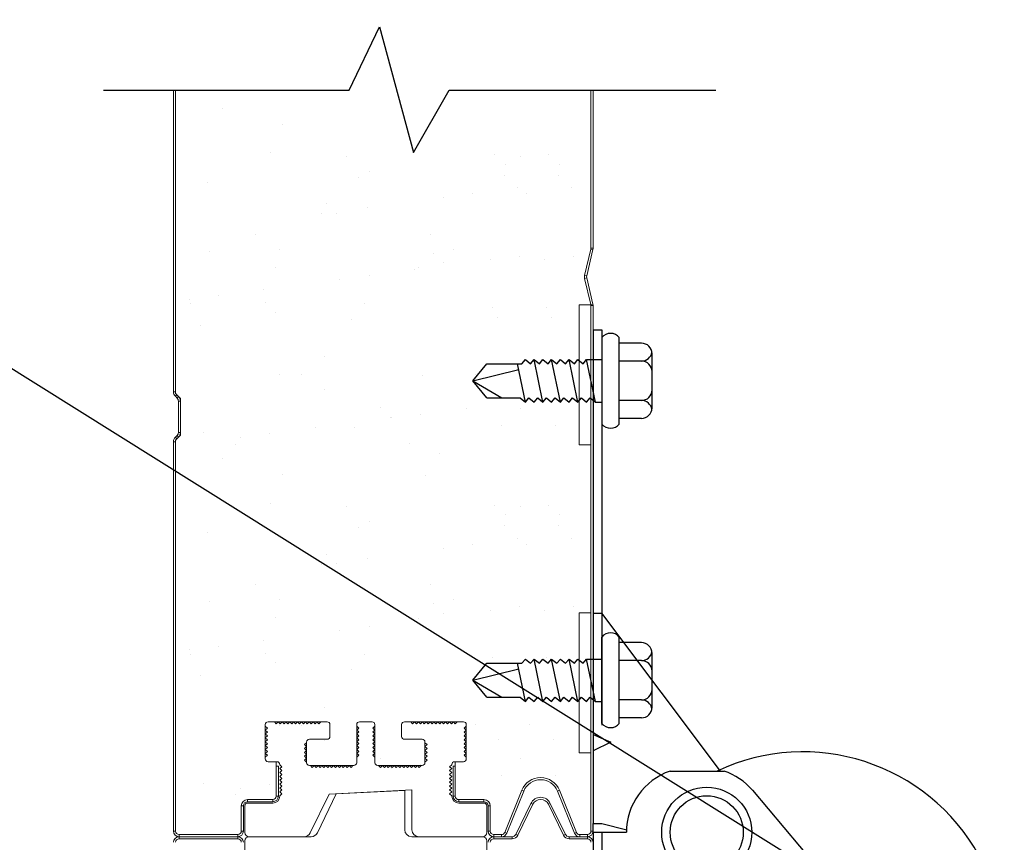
# Model space of a CAD drawing. Header units: inches. Extents: x 168.8 to 189.1, y 234.4 to 247.7.
# Tile 9 of 15: x 174.278 to 175.158, y 242.941 to 243.675. Entities that reach past the tile are written whole.
import ezdxf
from ezdxf import colors
from ezdxf.entities.mleader import LeaderData, LeaderLine
from ezdxf.math import Vec2, Vec3

# ---------------------------------------------------------------- set-up
doc = ezdxf.new("R2010")
doc.units = ezdxf.units.IN
doc.header["$LTSCALE"] = 0.25
doc.header["$MEASUREMENT"] = 0
doc.linetypes.add('HIDDEN', pattern=[0.375, 0.25, -0.125])
doc.layers.add('850', color=7, linetype='Continuous')
doc.layers.add('ANNOTATIONS', color=1, linetype='Continuous')
doc.styles.add('ARIAL', font='arial.ttf', dxfattribs={"height": 0.09375})

msp = doc.modelspace()

# ---------------------------------------------------------------- linework, layer by layer
at = {"layer": '850'}
for p, q in [((174.57222, 243.61245), (174.59938, 243.66885)), ((174.59938, 243.66885), (174.62994, 243.55681)), ((174.35277, 243.61245), (174.57222, 243.61245)), ((174.62994, 243.55681), (174.66173, 243.61245)), ((174.66173, 243.61245), (174.89991, 243.61245)), ((174.79032, 243.39825), (174.79032, 242.95739)), ((174.79032, 243.39825), (174.79814, 243.39825)), ((174.79814, 243.39825), (174.79814, 243.14522)), ((174.81368, 243.3142), (174.81368, 243.39147)), ((174.8336, 243.38643), (174.81368, 243.38643)), ((174.72673, 243.36807), (174.72986, 243.37182)), ((174.72986, 243.37182), (174.73454, 243.36807)), ((174.73454, 243.36807), (174.73767, 243.37182)), ((174.74549, 243.33385), (174.73767, 243.37182)), ((174.73767, 243.37182), (174.74235, 243.36807)), ((174.74235, 243.36807), (174.74549, 243.37182)), ((174.74549, 243.37182), (174.75016, 243.36807)), ((174.75016, 243.36807), (174.7533, 243.37182)), ((174.7533, 243.37182), (174.75798, 243.36807)), ((174.76111, 243.33385), (174.7533, 243.37182)), ((174.75798, 243.36807), (174.76111, 243.37182)), ((174.76111, 243.37182), (174.76579, 243.36807)), ((174.76579, 243.36807), (174.76892, 243.37182)), ((174.76892, 243.37182), (174.7736, 243.36807)), ((174.77674, 243.33385), (174.76892, 243.37182)), ((174.7736, 243.36807), (174.77674, 243.37182)), ((174.77674, 243.37182), (174.78141, 243.36807)), ((174.78141, 243.36807), (174.78455, 243.37182)), ((174.79236, 243.33385), (174.78455, 243.37182)), ((174.78455, 243.37182), (174.79814, 243.37182)), ((174.8336, 243.37041), (174.81368, 243.37041)), ((174.84298, 243.32862), (174.84298, 243.37705)), ((174.68282, 243.35284), (174.69532, 243.36807)), ((174.68282, 243.35284), (174.72388, 243.36294)), ((174.69532, 243.36807), (174.72673, 243.36807)), ((174.72986, 243.33385), (174.72282, 243.36807)), ((174.68282, 243.35284), (174.70876, 243.3376)), ((174.69532, 243.3376), (174.68282, 243.35284)), ((174.69532, 243.3376), (174.72518, 243.3376)), ((174.72518, 243.3376), (174.72986, 243.33385)), ((174.72986, 243.33385), (174.733, 243.3376)), ((174.733, 243.3376), (174.73767, 243.33385)), ((174.73767, 243.33385), (174.74081, 243.3376)), ((174.74081, 243.3376), (174.74549, 243.33385)), ((174.74549, 243.33385), (174.74862, 243.3376)), ((174.74862, 243.3376), (174.7533, 243.33385)), ((174.7533, 243.33385), (174.75643, 243.3376)), ((174.75643, 243.3376), (174.76111, 243.33385)), ((174.76111, 243.33385), (174.76425, 243.3376)), ((174.76425, 243.3376), (174.76892, 243.33385)), ((174.76892, 243.33385), (174.77206, 243.3376)), ((174.77206, 243.3376), (174.77674, 243.33385)), ((174.77674, 243.33385), (174.77987, 243.3376)), ((174.77987, 243.3376), (174.78455, 243.33385)), ((174.78455, 243.33385), (174.78768, 243.3376)), ((174.78768, 243.3376), (174.79236, 243.33385)), ((174.8336, 243.33526), (174.81368, 243.33526)), ((174.79236, 243.33385), (174.79814, 243.33385)), ((174.8336, 243.31924), (174.81368, 243.31924)), ((174.79032, 243.14522), (174.79814, 243.14522)), ((174.90416, 243.00427), (174.79814, 243.14522)), ((174.79814, 243.04675), (174.79814, 243.12401)), ((174.81368, 243.04675), (174.81368, 243.12401)), ((174.8336, 243.11897), (174.81368, 243.11897)), ((174.84298, 243.06116), (174.84298, 243.1096)), ((174.68282, 243.08538), (174.69532, 243.10061)), ((174.69532, 243.10061), (174.72673, 243.10061)), ((174.72986, 243.06639), (174.72282, 243.10061)), ((174.72673, 243.10061), (174.72986, 243.10436)), ((174.72986, 243.10436), (174.73454, 243.10061)), ((174.73454, 243.10061), (174.73767, 243.10436)), ((174.73767, 243.10436), (174.74235, 243.10061)), ((174.74549, 243.06639), (174.73767, 243.10436)), ((174.74235, 243.10061), (174.74549, 243.10436)), ((174.74549, 243.10436), (174.75016, 243.10061)), ((174.75016, 243.10061), (174.7533, 243.10436)), ((174.76111, 243.06639), (174.7533, 243.10436)), ((174.7533, 243.10436), (174.75798, 243.10061)), ((174.75798, 243.10061), (174.76111, 243.10436)), ((174.76111, 243.10436), (174.76579, 243.10061)), ((174.76579, 243.10061), (174.76892, 243.10436)), ((174.77674, 243.06639), (174.76892, 243.10436)), ((174.76892, 243.10436), (174.7736, 243.10061)), ((174.7736, 243.10061), (174.77674, 243.10436)), ((174.77674, 243.10436), (174.78141, 243.10061)), ((174.78141, 243.10061), (174.78455, 243.10436)), ((174.78455, 243.10436), (174.79814, 243.10436)), ((174.79236, 243.06639), (174.78455, 243.10436)), ((174.8336, 243.10296), (174.81368, 243.10296)), ((174.68282, 243.08538), (174.72388, 243.09548)), ((174.69532, 243.07014), (174.68282, 243.08538)), ((174.68282, 243.08538), (174.70876, 243.07014)), ((174.69532, 243.07014), (174.72518, 243.07014)), ((174.72518, 243.07014), (174.72986, 243.06639)), ((174.72986, 243.06639), (174.733, 243.07014)), ((174.733, 243.07014), (174.73767, 243.06639)), ((174.73767, 243.06639), (174.74081, 243.07014)), ((174.74081, 243.07014), (174.74549, 243.06639)), ((174.74549, 243.06639), (174.74862, 243.07014)), ((174.74862, 243.07014), (174.7533, 243.06639)), ((174.7533, 243.06639), (174.75643, 243.07014)), ((174.75643, 243.07014), (174.76111, 243.06639)), ((174.76111, 243.06639), (174.76425, 243.07014)), ((174.76425, 243.07014), (174.76892, 243.06639)), ((174.76892, 243.06639), (174.77206, 243.07014)), ((174.77206, 243.07014), (174.77674, 243.06639)), ((174.77674, 243.06639), (174.77987, 243.07014)), ((174.77987, 243.07014), (174.78455, 243.06639)), ((174.78455, 243.06639), (174.78768, 243.07014)), ((174.78768, 243.07014), (174.79236, 243.06639)), ((174.79236, 243.06639), (174.79814, 243.06639)), ((174.8336, 243.0678), (174.81368, 243.0678)), ((174.8336, 243.05178), (174.81368, 243.05178)), ((174.85918, 243.00427), (174.90751, 243.00427)), ((174.9327, 242.98715), (175.023, 242.88038)), ((174.79032, 242.95739), (174.79814, 242.95739)), ((174.79814, 242.95739), (174.8205, 242.95173)), ((174.79032, 242.94958), (174.79032, 242.48083)), ((174.79032, 242.94958), (174.82012, 242.94958))]:
    msp.add_line(p, q, dxfattribs=at)
at = {"layer": '850', "color": 7, "linetype": 'Continuous', "lineweight": 15}
for p, q in [((174.41532, 243.61245), (174.41532, 243.34306)), ((174.4172, 243.34141), (174.4172, 243.61245)), ((174.4172, 243.61245), (174.4172, 243.34306)), ((174.78845, 243.47133), (174.78845, 243.61245)), ((174.79032, 243.47133), (174.79032, 243.61245)), ((174.78277, 243.44699), (174.78834, 243.47044)), ((174.7846, 243.44656), (174.79017, 243.47001)), ((174.78834, 243.47044), (174.79017, 243.47001)), ((174.79032, 243.47133), (174.78845, 243.47133)), ((174.7846, 243.44656), (174.78277, 243.44699)), ((174.78277, 243.44433), (174.7846, 243.44477)), ((174.78834, 243.42088), (174.78277, 243.44433)), ((174.79017, 243.42132), (174.7846, 243.44477)), ((174.77782, 243.29566), (174.77782, 243.42066)), ((174.77782, 243.42066), (174.78845, 243.42066)), ((174.79017, 243.42132), (174.78834, 243.42088)), ((174.78845, 243.42066), (174.78845, 243.29566)), ((174.78845, 243.41999), (174.79032, 243.41999)), ((174.78845, 242.95066), (174.78845, 243.41999)), ((174.79032, 242.95066), (174.79032, 243.41999)), ((174.4172, 243.34306), (174.41532, 243.34306)), ((174.41702, 243.33897), (174.41834, 243.34029)), ((174.41702, 243.33897), (174.41855, 243.33743)), ((174.4172, 243.34141), (174.42157, 243.33704)), ((174.41834, 243.34029), (174.41988, 243.33876)), ((174.41988, 243.33876), (174.41855, 243.33743)), ((174.4197, 243.33467), (174.42157, 243.33467)), ((174.4197, 243.33467), (174.4197, 243.30665)), ((174.42157, 243.33704), (174.42157, 243.30429)), ((174.42157, 243.33467), (174.42157, 243.30665)), ((174.41855, 243.30389), (174.41702, 243.30235)), ((174.41834, 243.30103), (174.41702, 243.30235)), ((174.42157, 243.30429), (174.4172, 243.29991)), ((174.4172, 242.95066), (174.4172, 243.29991)), ((174.41988, 243.30257), (174.41834, 243.30103)), ((174.41855, 243.30389), (174.41988, 243.30257)), ((174.42157, 243.30665), (174.4197, 243.30665)), ((174.41532, 243.29827), (174.4172, 243.29827)), ((174.41532, 243.29827), (174.41532, 242.95066)), ((174.4172, 243.29827), (174.4172, 242.95066)), ((174.78845, 243.29566), (174.77782, 243.29566)), ((174.78845, 243.29566), (174.78845, 243.14566)), ((174.77782, 243.14566), (174.78845, 243.14566)), ((174.77782, 243.02066), (174.77782, 243.14566)), ((174.78845, 243.14566), (174.78845, 243.02066)), ((174.49735, 243.04579), (174.49735, 243.01516)), ((174.49735, 243.04432), (174.49735, 243.04579)), ((174.4993, 243.04259), (174.49735, 243.04432)), ((174.55267, 243.04829), (174.49985, 243.04829)), ((174.49985, 243.04829), (174.50549, 243.04829)), ((174.50722, 243.04634), (174.50549, 243.04829)), ((174.50895, 243.04829), (174.50722, 243.04634)), ((174.51068, 243.04634), (174.50895, 243.04829)), ((174.51241, 243.04829), (174.51068, 243.04634)), ((174.51414, 243.04634), (174.51241, 243.04829)), ((174.51587, 243.04829), (174.51414, 243.04634)), ((174.5176, 243.04634), (174.51587, 243.04829)), ((174.51934, 243.04829), (174.5176, 243.04634)), ((174.52107, 243.04634), (174.51934, 243.04829)), ((174.5228, 243.04829), (174.52107, 243.04634)), ((174.52453, 243.04634), (174.5228, 243.04829)), ((174.52626, 243.04829), (174.52453, 243.04634)), ((174.52626, 243.04829), (174.52799, 243.04634)), ((174.52799, 243.04634), (174.52972, 243.04829)), ((174.52972, 243.04829), (174.53145, 243.04634)), ((174.53145, 243.04634), (174.53319, 243.04829)), ((174.53319, 243.04829), (174.53492, 243.04634)), ((174.53492, 243.04634), (174.53665, 243.04829)), ((174.53665, 243.04829), (174.53838, 243.04634)), ((174.53838, 243.04634), (174.54011, 243.04829)), ((174.54011, 243.04829), (174.54184, 243.04634)), ((174.54184, 243.04634), (174.54357, 243.04829)), ((174.54357, 243.04829), (174.5453, 243.04634)), ((174.5453, 243.04634), (174.54704, 243.04829)), ((174.54704, 243.04829), (174.55267, 243.04829)), ((174.55517, 243.03516), (174.55517, 243.04579)), ((174.57907, 243.04579), (174.57907, 243.01177)), ((174.57907, 243.04436), (174.57907, 243.04579)), ((174.58102, 243.04263), (174.57907, 243.04436)), ((174.59282, 243.04829), (174.58157, 243.04829)), ((174.59337, 243.04263), (174.59532, 243.04436)), ((174.59532, 243.01177), (174.59532, 243.04579)), ((174.59532, 243.04579), (174.59532, 243.04436)), ((174.61923, 243.04579), (174.61923, 243.03516)), ((174.67454, 243.04829), (174.62173, 243.04829)), ((174.62173, 243.04829), (174.62736, 243.04829)), ((174.62909, 243.04634), (174.62736, 243.04829)), ((174.63082, 243.04829), (174.62909, 243.04634)), ((174.63255, 243.04634), (174.63082, 243.04829)), ((174.63429, 243.04829), (174.63255, 243.04634)), ((174.63602, 243.04634), (174.63429, 243.04829)), ((174.63775, 243.04829), (174.63602, 243.04634)), ((174.63948, 243.04634), (174.63775, 243.04829)), ((174.64121, 243.04829), (174.63948, 243.04634)), ((174.64294, 243.04634), (174.64121, 243.04829)), ((174.64467, 243.04829), (174.64294, 243.04634)), ((174.6464, 243.04634), (174.64467, 243.04829)), ((174.64814, 243.04829), (174.6464, 243.04634)), ((174.64814, 243.04829), (174.64987, 243.04634)), ((174.64987, 243.04634), (174.6516, 243.04829)), ((174.6516, 243.04829), (174.65333, 243.04634)), ((174.65333, 243.04634), (174.65506, 243.04829)), ((174.65506, 243.04829), (174.65679, 243.04634)), ((174.65679, 243.04634), (174.65852, 243.04829)), ((174.65852, 243.04829), (174.66025, 243.04634)), ((174.66025, 243.04634), (174.66199, 243.04829)), ((174.66199, 243.04829), (174.66372, 243.04634)), ((174.66372, 243.04634), (174.66545, 243.04829)), ((174.66545, 243.04829), (174.66718, 243.04634)), ((174.66718, 243.04634), (174.66891, 243.04829)), ((174.66891, 243.04829), (174.67454, 243.04829)), ((174.67509, 243.04259), (174.67704, 243.04432)), ((174.67704, 243.01516), (174.67704, 243.04579)), ((174.67704, 243.04579), (174.67704, 243.04432)), ((174.49735, 243.04086), (174.4993, 243.04259)), ((174.4993, 243.03913), (174.49735, 243.04086)), ((174.49735, 243.0374), (174.4993, 243.03913)), ((174.4993, 243.03567), (174.49735, 243.0374)), ((174.49735, 243.03394), (174.4993, 243.03567)), ((174.57907, 243.0409), (174.58102, 243.04263)), ((174.58102, 243.03917), (174.57907, 243.0409)), ((174.57907, 243.03744), (174.58102, 243.03917)), ((174.58102, 243.0357), (174.57907, 243.03744)), ((174.57907, 243.03397), (174.58102, 243.0357)), ((174.59532, 243.0409), (174.59337, 243.04263)), ((174.59337, 243.03917), (174.59532, 243.0409)), ((174.59532, 243.03744), (174.59337, 243.03917)), ((174.59337, 243.0357), (174.59532, 243.03744)), ((174.59532, 243.03397), (174.59337, 243.0357)), ((174.67704, 243.04086), (174.67509, 243.04259)), ((174.67509, 243.03913), (174.67704, 243.04086)), ((174.67704, 243.0374), (174.67509, 243.03913)), ((174.67509, 243.03567), (174.67704, 243.0374)), ((174.67704, 243.03394), (174.67509, 243.03567)), ((174.4993, 243.0322), (174.49735, 243.03394)), ((174.49735, 243.03047), (174.4993, 243.0322)), ((174.49735, 243.03047), (174.4993, 243.02874)), ((174.4993, 243.02874), (174.49735, 243.02701)), ((174.49735, 243.02701), (174.4993, 243.02528)), ((174.53237, 243.02789), (174.53432, 243.02962)), ((174.53432, 243.02616), (174.53237, 243.02789)), ((174.53237, 243.02443), (174.53432, 243.02616)), ((174.53432, 243.01177), (174.53432, 243.03016)), ((174.53432, 243.03016), (174.53432, 243.02962)), ((174.53682, 243.03266), (174.55267, 243.03266)), ((174.58102, 243.03224), (174.57907, 243.03397)), ((174.57907, 243.03051), (174.58102, 243.03224)), ((174.58102, 243.02878), (174.57907, 243.03051)), ((174.58102, 243.02878), (174.57907, 243.02705)), ((174.57907, 243.02705), (174.58102, 243.02532)), ((174.59337, 243.03224), (174.59532, 243.03397)), ((174.59532, 243.03051), (174.59337, 243.03224)), ((174.59337, 243.02878), (174.59532, 243.03051)), ((174.59337, 243.02878), (174.59532, 243.02705)), ((174.59532, 243.02705), (174.59337, 243.02532)), ((174.62173, 243.03266), (174.63757, 243.03266)), ((174.64007, 243.03016), (174.64007, 243.01177)), ((174.64007, 243.02962), (174.64007, 243.03016)), ((174.64202, 243.02789), (174.64007, 243.02962)), ((174.64007, 243.02616), (174.64202, 243.02789)), ((174.64202, 243.02443), (174.64007, 243.02616)), ((174.67509, 243.0322), (174.67704, 243.03394)), ((174.67704, 243.03047), (174.67509, 243.0322)), ((174.67704, 243.03047), (174.67509, 243.02874)), ((174.67509, 243.02874), (174.67704, 243.02701)), ((174.67704, 243.02701), (174.67509, 243.02528)), ((174.4993, 243.02528), (174.49735, 243.02355)), ((174.49735, 243.02355), (174.4993, 243.02182)), ((174.4993, 243.02182), (174.49735, 243.02009)), ((174.49735, 243.02009), (174.4993, 243.01835)), ((174.4993, 243.01835), (174.49735, 243.01662)), ((174.53432, 243.0227), (174.53237, 243.02443)), ((174.53237, 243.02097), (174.53432, 243.0227)), ((174.53237, 243.02097), (174.53432, 243.01924)), ((174.53432, 243.01924), (174.53237, 243.0175)), ((174.53237, 243.0175), (174.53432, 243.01577)), ((174.58102, 243.02532), (174.57907, 243.02359)), ((174.57907, 243.02359), (174.58102, 243.02185)), ((174.58102, 243.02185), (174.57907, 243.02012)), ((174.57907, 243.02012), (174.58102, 243.01839)), ((174.58102, 243.01839), (174.57907, 243.01666)), ((174.59337, 243.02532), (174.59532, 243.02359)), ((174.59532, 243.02359), (174.59337, 243.02185)), ((174.59337, 243.02185), (174.59532, 243.02012)), ((174.59532, 243.02012), (174.59337, 243.01839)), ((174.59337, 243.01839), (174.59532, 243.01666)), ((174.64007, 243.0227), (174.64202, 243.02443)), ((174.64202, 243.02097), (174.64007, 243.0227)), ((174.64202, 243.02097), (174.64007, 243.01924)), ((174.64007, 243.01924), (174.64202, 243.0175)), ((174.64202, 243.0175), (174.64007, 243.01577)), ((174.67509, 243.02528), (174.67704, 243.02355)), ((174.67704, 243.02355), (174.67509, 243.02182)), ((174.67509, 243.02182), (174.67704, 243.02009)), ((174.67704, 243.02009), (174.67509, 243.01835)), ((174.67509, 243.01835), (174.67704, 243.01662)), ((174.78845, 243.02066), (174.77782, 243.02066)), ((174.78845, 243.02066), (174.78845, 242.95066)), ((174.49735, 243.01516), (174.49735, 243.01662)), ((174.49985, 243.01266), (174.5072, 243.01266)), ((174.50782, 243.01266), (174.49985, 243.01266)), ((174.5072, 243.01266), (174.5072, 242.98191)), ((174.50907, 243.00879), (174.5072, 243.00879)), ((174.5072, 242.98191), (174.5072, 243.00879)), ((174.50907, 242.98191), (174.50907, 243.00879)), ((174.51032, 243.00989), (174.51032, 243.01016)), ((174.51227, 243.00815), (174.51032, 243.00989)), ((174.53432, 243.01577), (174.53237, 243.01404)), ((174.53237, 243.01404), (174.53432, 243.01231)), ((174.53432, 243.01231), (174.53432, 243.01177)), ((174.57657, 243.00927), (174.53682, 243.00927)), ((174.53682, 243.00927), (174.53765, 243.00927)), ((174.53939, 243.00732), (174.53765, 243.00927)), ((174.54112, 243.00927), (174.53939, 243.00732)), ((174.54285, 243.00732), (174.54112, 243.00927)), ((174.54458, 243.00927), (174.54285, 243.00732)), ((174.54631, 243.00732), (174.54458, 243.00927)), ((174.54804, 243.00927), (174.54631, 243.00732)), ((174.54977, 243.00732), (174.54804, 243.00927)), ((174.5515, 243.00927), (174.54977, 243.00732)), ((174.55324, 243.00732), (174.5515, 243.00927)), ((174.55497, 243.00927), (174.55324, 243.00732)), ((174.5567, 243.00732), (174.55497, 243.00927)), ((174.5567, 243.00732), (174.55843, 243.00927)), ((174.55843, 243.00927), (174.56016, 243.00732)), ((174.56016, 243.00732), (174.56189, 243.00927)), ((174.56189, 243.00927), (174.56362, 243.00732)), ((174.56362, 243.00732), (174.56535, 243.00927)), ((174.56535, 243.00927), (174.56709, 243.00732)), ((174.56709, 243.00732), (174.56882, 243.00927)), ((174.56882, 243.00927), (174.57055, 243.00732)), ((174.57055, 243.00732), (174.57228, 243.00927)), ((174.57228, 243.00927), (174.57401, 243.00732)), ((174.57401, 243.00732), (174.57574, 243.00927)), ((174.57574, 243.00927), (174.57657, 243.00927)), ((174.57907, 243.01177), (174.57907, 243.01666)), ((174.59532, 243.01666), (174.59532, 243.01177)), ((174.63757, 243.00927), (174.59782, 243.00927)), ((174.59782, 243.00927), (174.59865, 243.00927)), ((174.60039, 243.00732), (174.59865, 243.00927)), ((174.60212, 243.00927), (174.60039, 243.00732)), ((174.60385, 243.00732), (174.60212, 243.00927)), ((174.60558, 243.00927), (174.60385, 243.00732)), ((174.60731, 243.00732), (174.60558, 243.00927)), ((174.60904, 243.00927), (174.60731, 243.00732)), ((174.61077, 243.00732), (174.60904, 243.00927)), ((174.6125, 243.00927), (174.61077, 243.00732)), ((174.61424, 243.00732), (174.6125, 243.00927)), ((174.61597, 243.00927), (174.61424, 243.00732)), ((174.6177, 243.00732), (174.61597, 243.00927)), ((174.6177, 243.00732), (174.61943, 243.00927)), ((174.61943, 243.00927), (174.62116, 243.00732)), ((174.62116, 243.00732), (174.62289, 243.00927)), ((174.62289, 243.00927), (174.62462, 243.00732)), ((174.62462, 243.00732), (174.62635, 243.00927)), ((174.62635, 243.00927), (174.62809, 243.00732)), ((174.62809, 243.00732), (174.62982, 243.00927)), ((174.62982, 243.00927), (174.63155, 243.00732)), ((174.63155, 243.00732), (174.63328, 243.00927)), ((174.63328, 243.00927), (174.63501, 243.00732)), ((174.63501, 243.00732), (174.63674, 243.00927)), ((174.63674, 243.00927), (174.63757, 243.00927)), ((174.64007, 243.01577), (174.64202, 243.01404)), ((174.64202, 243.01404), (174.64007, 243.01231)), ((174.64007, 243.01177), (174.64007, 243.01231)), ((174.66212, 243.00815), (174.66407, 243.00989)), ((174.66407, 243.01016), (174.66407, 243.00989)), ((174.6672, 243.00879), (174.66532, 243.00879)), ((174.66532, 243.00879), (174.66532, 242.98191)), ((174.67454, 243.01266), (174.66657, 243.01266)), ((174.6672, 243.01266), (174.67454, 243.01266)), ((174.6672, 242.98191), (174.6672, 243.01266)), ((174.6672, 243.00879), (174.6672, 242.98191)), ((174.67704, 243.01662), (174.67704, 243.01516)), ((174.51032, 243.00642), (174.51227, 243.00815)), ((174.51227, 243.00469), (174.51032, 243.00642)), ((174.51032, 243.00296), (174.51227, 243.00469)), ((174.51227, 243.00123), (174.51032, 243.00296)), ((174.51032, 242.9995), (174.51227, 243.00123)), ((174.66407, 243.00642), (174.66212, 243.00815)), ((174.66212, 243.00469), (174.66407, 243.00642)), ((174.66407, 243.00296), (174.66212, 243.00469)), ((174.66212, 243.00123), (174.66407, 243.00296)), ((174.66407, 242.9995), (174.66212, 243.00123)), ((174.51227, 242.99777), (174.51032, 242.9995)), ((174.51032, 242.99604), (174.51227, 242.99777)), ((174.51032, 242.99604), (174.51227, 242.9943)), ((174.51227, 242.9943), (174.51032, 242.99257)), ((174.51032, 242.99257), (174.51227, 242.99084)), ((174.66212, 242.99777), (174.66407, 242.9995)), ((174.66407, 242.99604), (174.66212, 242.99777)), ((174.66407, 242.99604), (174.66212, 242.9943)), ((174.66212, 242.9943), (174.66407, 242.99257)), ((174.66407, 242.99257), (174.66212, 242.99084)), ((174.51227, 242.99084), (174.51032, 242.98911)), ((174.51032, 242.98911), (174.51227, 242.98738)), ((174.51227, 242.98738), (174.51032, 242.98565)), ((174.51032, 242.98565), (174.51227, 242.98392)), ((174.51227, 242.98392), (174.51032, 242.98219)), ((174.51032, 242.98191), (174.51032, 242.98219)), ((174.55441, 242.98365), (174.5376, 242.94917)), ((174.54395, 242.94917), (174.56086, 242.98383)), ((174.62839, 242.98752), (174.55441, 242.98365)), ((174.56086, 242.98383), (174.62199, 242.98704)), ((174.62199, 242.98704), (174.62199, 242.95191)), ((174.62839, 242.95191), (174.62839, 242.98752)), ((174.66212, 242.99084), (174.66407, 242.98911)), ((174.66407, 242.98911), (174.66212, 242.98738)), ((174.66212, 242.98738), (174.66407, 242.98565)), ((174.66407, 242.98565), (174.66212, 242.98392)), ((174.66212, 242.98392), (174.66407, 242.98219)), ((174.66407, 242.98219), (174.66407, 242.98191)), ((174.72664, 242.98708), (174.71146, 242.94949)), ((174.7132, 242.94879), (174.72838, 242.98637)), ((174.72664, 242.98708), (174.72838, 242.98637)), ((174.75852, 242.98637), (174.76025, 242.98708)), ((174.75852, 242.98637), (174.7737, 242.94879)), ((174.77544, 242.94949), (174.76025, 242.98708)), ((174.50407, 242.97879), (174.48157, 242.97879)), ((174.48157, 242.97691), (174.48157, 242.97879)), ((174.48157, 242.97691), (174.50407, 242.97691)), ((174.48157, 242.97566), (174.50407, 242.97566)), ((174.50407, 242.97879), (174.50407, 242.97691)), ((174.50907, 242.98191), (174.5072, 242.98191)), ((174.6672, 242.98191), (174.66532, 242.98191)), ((174.69282, 242.97879), (174.67032, 242.97879)), ((174.67032, 242.97691), (174.67032, 242.97879)), ((174.67032, 242.97691), (174.69282, 242.97691)), ((174.67032, 242.97566), (174.69282, 242.97566)), ((174.69282, 242.97879), (174.69282, 242.97691)), ((174.7348, 242.97542), (174.72131, 242.94777)), ((174.723, 242.94694), (174.73648, 242.9746)), ((174.7348, 242.97542), (174.73648, 242.9746)), ((174.75041, 242.9746), (174.7521, 242.97542)), ((174.75041, 242.9746), (174.7639, 242.94694)), ((174.76559, 242.94777), (174.7521, 242.97542)), ((174.47595, 242.97316), (174.47595, 242.95066)), ((174.47595, 242.97316), (174.47782, 242.97316)), ((174.47782, 242.95066), (174.47782, 242.97316)), ((174.47907, 242.94941), (174.47907, 242.97316)), ((174.69532, 242.97316), (174.69532, 242.94941)), ((174.69657, 242.97316), (174.69845, 242.97316)), ((174.69657, 242.97316), (174.69657, 242.95066)), ((174.69845, 242.95066), (174.69845, 242.97316)), ((174.4172, 242.95066), (174.41532, 242.95066)), ((174.47282, 242.94754), (174.42032, 242.94754)), ((174.42032, 242.94566), (174.42032, 242.94754)), ((174.47282, 242.94754), (174.47282, 242.94566)), ((174.47782, 242.95066), (174.47595, 242.95066)), ((174.69845, 242.95066), (174.69657, 242.95066)), ((174.70856, 242.94754), (174.70157, 242.94754)), ((174.70157, 242.94566), (174.70157, 242.94754)), ((174.70856, 242.94754), (174.70856, 242.94566)), ((174.7132, 242.94879), (174.71146, 242.94949)), ((174.723, 242.94694), (174.72131, 242.94777)), ((174.76559, 242.94777), (174.7639, 242.94694)), ((174.77544, 242.94949), (174.7737, 242.94879)), ((174.78532, 242.94754), (174.77834, 242.94754)), ((174.77834, 242.94566), (174.77834, 242.94754)), ((174.78532, 242.94754), (174.78532, 242.94566)), ((174.79032, 242.95066), (174.78845, 242.95066)), ((174.42032, 242.94566), (174.47282, 242.94566)), ((174.42032, 242.94379), (174.42032, 242.94566)), ((174.47282, 242.94566), (174.42032, 242.94566)), ((174.42032, 242.94379), (174.47282, 242.94379)), ((174.47282, 242.94566), (174.47282, 242.94379)), ((174.47907, 242.91816), (174.47907, 242.94191)), ((174.53198, 242.94566), (174.48282, 242.94566)), ((174.48282, 242.94566), (174.53834, 242.94566)), ((174.62824, 242.94566), (174.69157, 242.94566)), ((174.69157, 242.94566), (174.63464, 242.94566)), ((174.69532, 242.94191), (174.69532, 242.91816)), ((174.70157, 242.94566), (174.70856, 242.94566)), ((174.70157, 242.94379), (174.70157, 242.94566)), ((174.71794, 242.94566), (174.70157, 242.94566)), ((174.70157, 242.94379), (174.71794, 242.94379)), ((174.71794, 242.94566), (174.71794, 242.94379)), ((174.76896, 242.94379), (174.76896, 242.94566)), ((174.78532, 242.94566), (174.76896, 242.94566)), ((174.76896, 242.94379), (174.78532, 242.94379)), ((174.77834, 242.94566), (174.78532, 242.94566)), ((174.78532, 242.94566), (174.78532, 242.94379))]:
    msp.add_line(p, q, dxfattribs=at)
at = {"layer": '850', "color": 0}
for p, q in [((174.45895, 243.59634), (174.45895, 243.59634)), ((174.51279, 243.58168), (174.51279, 243.58168)), ((174.50245, 243.55648), (174.50245, 243.55648)), ((174.70252, 243.55476), (174.70252, 243.55476)), ((174.75081, 243.55476), (174.75081, 243.55476)), ((174.56983, 243.55307), (174.56983, 243.55307)), ((174.71174, 243.54632), (174.71174, 243.54632)), ((174.72554, 243.55335), (174.72554, 243.55335)), ((174.76003, 243.54632), (174.76003, 243.54632)), ((174.59092, 243.53963), (174.59092, 243.53963)), ((174.71128, 243.53647), (174.71128, 243.53647)), ((174.75957, 243.53647), (174.75957, 243.53647)), ((174.44536, 243.52993), (174.44536, 243.52993)), ((174.5804, 243.5348), (174.5804, 243.5348)), ((174.68227, 243.51969), (174.68227, 243.51969)), ((174.72292, 243.52504), (174.72292, 243.52504)), ((174.73056, 243.51969), (174.73056, 243.51969)), ((174.77121, 243.52504), (174.77121, 243.52504)), ((174.55222, 243.51088), (174.55222, 243.51088)), ((174.65624, 243.51626), (174.65624, 243.51626)), ((174.54768, 243.50197), (174.54768, 243.50197)), ((174.56143, 243.50244), (174.56143, 243.50244)), ((174.58833, 243.50732), (174.58833, 243.50732)), ((174.64478, 243.48379), (174.64478, 243.48379)), ((174.48907, 243.4835), (174.48907, 243.4835)), ((174.44779, 243.46821), (174.44779, 243.46821)), ((174.51015, 243.47007), (174.51015, 243.47007)), ((174.64787, 243.46649), (174.64787, 243.46649)), ((174.66586, 243.47035), (174.66586, 243.47035)), ((174.65708, 243.45804), (174.65708, 243.45804)), ((174.69863, 243.46079), (174.69863, 243.46079)), ((174.72466, 243.46421), (174.72466, 243.46421)), ((174.74692, 243.46079), (174.74692, 243.46079)), ((174.77295, 243.46421), (174.77295, 243.46421)), ((174.50649, 243.45439), (174.50649, 243.45439)), ((174.63072, 243.45184), (174.63072, 243.45184)), ((174.6344, 243.45377), (174.6344, 243.45377)), ((174.56404, 243.44307), (174.56404, 243.44307)), ((174.59007, 243.44649), (174.59007, 243.44649)), ((174.49613, 243.43413), (174.49613, 243.43413)), ((174.42945, 243.42535), (174.42945, 243.42535)), ((174.45548, 243.42877), (174.45548, 243.42877)), ((174.49756, 243.4226), (174.49756, 243.4226)), ((174.43035, 243.42143), (174.43035, 243.42143)), ((174.50678, 243.41416), (174.50678, 243.41416)), ((174.58606, 243.42171), (174.58606, 243.42171)), ((174.70058, 243.41818), (174.70058, 243.41818)), ((174.74887, 243.41818), (174.74887, 243.41818)), ((174.5741, 243.40751), (174.5741, 243.40751)), ((174.70498, 243.40918), (174.70498, 243.40918)), ((174.75327, 243.40918), (174.75327, 243.40918)), ((174.43906, 243.40264), (174.43906, 243.40264)), ((174.55027, 243.3743), (174.55027, 243.3743)), ((174.50964, 243.35804), (174.50964, 243.35804)), ((174.52945, 243.3583), (174.52945, 243.3583)), ((174.63755, 243.35743), (174.63755, 243.35743)), ((174.68516, 243.35858), (174.68516, 243.35858)), ((174.55054, 243.34487), (174.55054, 243.34487)), ((174.60004, 243.3287), (174.60004, 243.3287)), ((174.67682, 243.32846), (174.67682, 243.32846)), ((174.72511, 243.32846), (174.72511, 243.32846)), ((174.60926, 243.32025), (174.60926, 243.32025)), ((174.61014, 243.31968), (174.61014, 243.31968)), ((174.63617, 243.3231), (174.63617, 243.3231)), ((174.54223, 243.31074), (174.54223, 243.31074)), ((174.57725, 243.31116), (174.57725, 243.31116)), ((174.70813, 243.31283), (174.70813, 243.31283)), ((174.75642, 243.31283), (174.75642, 243.31283)), ((174.44221, 243.3063), (174.44221, 243.3063)), ((174.47555, 243.30196), (174.47555, 243.30196)), ((174.50158, 243.30539), (174.50158, 243.30539)), ((174.47073, 243.29623), (174.47073, 243.29623)), ((174.62644, 243.29651), (174.62644, 243.29651)), ((174.45895, 243.28344), (174.45895, 243.28344)), ((174.65276, 243.28747), (174.65276, 243.28747)), ((174.51279, 243.26878), (174.51279, 243.26878)), ((174.6407, 243.26816), (174.6407, 243.26816)), ((174.50245, 243.24358), (174.50245, 243.24358)), ((174.56983, 243.24017), (174.56983, 243.24017)), ((174.70252, 243.24187), (174.70252, 243.24187)), ((174.72554, 243.24045), (174.72554, 243.24045)), ((174.75081, 243.24187), (174.75081, 243.24187)), ((174.71174, 243.23342), (174.71174, 243.23342)), ((174.76003, 243.23342), (174.76003, 243.23342)), ((174.5804, 243.2219), (174.5804, 243.2219)), ((174.59092, 243.22674), (174.59092, 243.22674)), ((174.71128, 243.22357), (174.71128, 243.22357)), ((174.75957, 243.22357), (174.75957, 243.22357)), ((174.44536, 243.21703), (174.44536, 243.21703)), ((174.72292, 243.21214), (174.72292, 243.21214)), ((174.77121, 243.21214), (174.77121, 243.21214)), ((174.65624, 243.20337), (174.65624, 243.20337)), ((174.68227, 243.20679), (174.68227, 243.20679)), ((174.73056, 243.20679), (174.73056, 243.20679)), ((174.55222, 243.19798), (174.55222, 243.19798)), ((174.58833, 243.19442), (174.58833, 243.19442)), ((174.54768, 243.18907), (174.54768, 243.18907)), ((174.56143, 243.18954), (174.56143, 243.18954)), ((174.48907, 243.1706), (174.48907, 243.1706)), ((174.64478, 243.17089), (174.64478, 243.17089)), ((174.44779, 243.15531), (174.44779, 243.15531)), ((174.51015, 243.15717), (174.51015, 243.15717)), ((174.64787, 243.15359), (174.64787, 243.15359)), ((174.66586, 243.15746), (174.66586, 243.15746)), ((174.72466, 243.15131), (174.72466, 243.15131)), ((174.77295, 243.15131), (174.77295, 243.15131)), ((174.50649, 243.14149), (174.50649, 243.14149)), ((174.6344, 243.14087), (174.6344, 243.14087)), ((174.65708, 243.14514), (174.65708, 243.14514)), ((174.69863, 243.14789), (174.69863, 243.14789)), ((174.74692, 243.14789), (174.74692, 243.14789)), ((174.59007, 243.13359), (174.59007, 243.13359)), ((174.63072, 243.13895), (174.63072, 243.13895)), ((174.56404, 243.13017), (174.56404, 243.13017)), ((174.45548, 243.11588), (174.45548, 243.11588)), ((174.49613, 243.12123), (174.49613, 243.12123)), ((174.42945, 243.11245), (174.42945, 243.11245)), ((174.43035, 243.10853), (174.43035, 243.10853)), ((174.49756, 243.10971), (174.49756, 243.10971)), ((174.58606, 243.10882), (174.58606, 243.10882)), ((174.50678, 243.10126), (174.50678, 243.10126)), ((174.70058, 243.10528), (174.70058, 243.10528)), ((174.74887, 243.10528), (174.74887, 243.10528)), ((174.43906, 243.08974), (174.43906, 243.08974)), ((174.5741, 243.09461), (174.5741, 243.09461)), ((174.55027, 243.0614), (174.55027, 243.0614)), ((174.50964, 243.04515), (174.50964, 243.04515)), ((174.52945, 243.0454), (174.52945, 243.0454)), ((174.68516, 243.04568), (174.68516, 243.04568)), ((174.73345, 243.04568), (174.73345, 243.04568)), ((174.55054, 243.03197), (174.55054, 243.03197)), ((174.70624, 243.03225), (174.70624, 243.03225)), ((174.75453, 243.03225), (174.75453, 243.03225)), ((174.60004, 243.0158), (174.60004, 243.0158)), ((174.63617, 243.01021), (174.63617, 243.01021)), ((174.67682, 243.01556), (174.67682, 243.01556)), ((174.72511, 243.01556), (174.72511, 243.01556)), ((174.60926, 243.00735), (174.60926, 243.00735)), ((174.61014, 243.00678), (174.61014, 243.00678)), ((174.70813, 242.99994), (174.70813, 242.99994)), ((174.75642, 242.99994), (174.75642, 242.99994)), ((174.44221, 242.9934), (174.44221, 242.9934)), ((174.50158, 242.99249), (174.50158, 242.99249)), ((174.47073, 242.98333), (174.47073, 242.98333)), ((174.47555, 242.98906), (174.47555, 242.98906))]:
    msp.add_line(p, q, dxfattribs=at)
at = {"layer": '850', "linetype": 'HIDDEN'}
for p, q in [((174.79814, 243.14522), (174.79814, 242.95739)), ((174.79814, 242.94958), (174.79814, 242.72377))]:
    msp.add_line(p, q, dxfattribs=at)
at = {"layer": '850', "color": 1}
msp.add_line((174.79032, 242.94958), (174.79032, 242.95739), dxfattribs=at)
msp.add_line((174.79032, 242.94958), (174.79032, 242.95739), dxfattribs=at)
at = {"layer": '850'}
msp.add_lwpolyline([(174.79032, 243.03689), (174.80619, 243.02999), (174.79032, 243.02242)], dxfattribs=at)
for radius in [0.04025, 0.03268]:
    msp.add_circle((174.89189, 242.94958), radius, dxfattribs=at)
at = {"layer": '850', "color": 7, "linetype": 'Continuous', "lineweight": 15}
for centre, radius, start, end in [((174.78457, 243.47133), 0.00388, 346.63978, 360), ((174.78457, 243.47133), 0.00575, 346.63978, 360), ((174.78837, 243.44566), 0.00575, 166.63978, 193.36022), ((174.78837, 243.44566), 0.00388, 166.63978, 193.36022), ((174.78457, 243.41999), 0.00388, 360, 13.36022), ((174.78457, 243.41999), 0.00575, 360, 13.36022), ((174.4211, 243.34306), 0.00578, 180, 225), ((174.4211, 243.34306), 0.00391, 180, 225), ((174.41579, 243.33467), 0.00391, 360, 45), ((174.41579, 243.33467), 0.00578, 360, 45), ((174.4211, 243.29827), 0.00578, 135, 180), ((174.4211, 243.29827), 0.00391, 135, 180), ((174.41579, 243.30665), 0.00391, 315, 360), ((174.41579, 243.30665), 0.00578, 315, 360), ((174.49985, 243.04579), 0.0025, 90, 180), ((174.55267, 243.04579), 0.0025, 360, 90), ((174.58157, 243.04579), 0.0025, 90, 180), ((174.59282, 243.04579), 0.0025, 360, 90), ((174.62173, 243.04579), 0.0025, 90, 180), ((174.67454, 243.04579), 0.0025, 360, 90), ((174.55267, 243.03516), 0.0025, 270, 360), ((174.62173, 243.03516), 0.0025, 180, 270), ((174.53682, 243.03016), 0.0025, 90, 180), ((174.63757, 243.03016), 0.0025, 360, 90), ((174.49985, 243.01516), 0.0025, 180, 270), ((174.50782, 243.01016), 0.0025, 360, 90), ((174.53682, 243.01177), 0.0025, 180, 270), ((174.57657, 243.01177), 0.0025, 270, 360), ((174.59782, 243.01177), 0.0025, 180, 270), ((174.63757, 243.01177), 0.0025, 270, 360), ((174.66657, 243.01016), 0.0025, 90, 180), ((174.67454, 243.01516), 0.0025, 270, 360), ((174.74345, 242.98029), 0.01812, 22, 158), ((174.74345, 242.98029), 0.01625, 22, 158), ((174.48157, 242.97316), 0.00562, 90, 180), ((174.48157, 242.97316), 0.00375, 90, 180), ((174.48157, 242.97316), 0.0025, 90, 180), ((174.50407, 242.98191), 0.00312, 270, 360), ((174.50407, 242.98191), 0.005, 270, 360), ((174.50407, 242.98191), 0.00625, 270, 360), ((174.67032, 242.98191), 0.00625, 180, 270), ((174.67032, 242.98191), 0.005, 180, 270), ((174.67032, 242.98191), 0.00313, 180, 270), ((174.69282, 242.97316), 0.00562, 360, 90), ((174.69282, 242.97316), 0.00375, 360, 90), ((174.69282, 242.97316), 0.0025, 360, 90), ((174.74345, 242.9712), 0.00963, 26, 154), ((174.74345, 242.9712), 0.00775, 26, 154), ((174.42032, 242.95066), 0.005, 180, 270), ((174.42032, 242.95066), 0.00312, 180, 270), ((174.47282, 242.95066), 0.00312, 270, 360), ((174.47282, 242.95066), 0.005, 270, 360), ((174.48282, 242.94941), 0.00375, 180, 270), ((174.53198, 242.95191), 0.00625, 270, 334), ((174.53834, 242.95191), 0.00625, 270, 334), ((174.62824, 242.95191), 0.00625, 180, 270), ((174.63464, 242.95191), 0.00625, 180, 270), ((174.69157, 242.94941), 0.00375, 270, 360), ((174.70157, 242.95066), 0.005, 180, 270), ((174.70157, 242.95066), 0.00313, 180, 270), ((174.70856, 242.95066), 0.00313, 270, 338), ((174.70856, 242.95066), 0.005, 270, 338), ((174.71794, 242.94941), 0.00375, 270, 334), ((174.71794, 242.94941), 0.00562, 270, 334), ((174.76896, 242.94941), 0.00562, 206, 270), ((174.76896, 242.94941), 0.00375, 206, 270), ((174.77834, 242.95066), 0.005, 202, 270), ((174.77834, 242.95066), 0.00313, 202, 270), ((174.78532, 242.95066), 0.00313, 270, 360), ((174.78532, 242.95066), 0.005, 270, 360), ((174.42032, 242.94066), 0.005, 90, 180), ((174.42032, 242.94066), 0.00312, 90, 180), ((174.47282, 242.94066), 0.005, 360, 90), ((174.47282, 242.94066), 0.00312, 360, 90), ((174.48282, 242.94191), 0.00375, 90, 180), ((174.69157, 242.94191), 0.00375, 360, 90), ((174.70157, 242.94066), 0.005, 90, 180), ((174.70157, 242.94066), 0.00312, 90, 180), ((174.78532, 242.94066), 0.005, 360, 90), ((174.78532, 242.94066), 0.00313, 360, 90)]:
    msp.add_arc(centre, radius, start, end, dxfattribs=at)
at = {"layer": '850'}
for centre, radius, start, end in [((174.80591, 243.38519), 0.00999, 38.93592, 141.06408), ((174.8336, 243.37705), 0.00938, 0, 90), ((174.8336, 243.37979), 0.00938, 270, 351.61446), ((174.8336, 243.36104), 0.00938, 0, 90), ((174.8336, 243.34463), 0.00938, 270, 0), ((174.8336, 243.32588), 0.00938, 8.38554, 90), ((174.8336, 243.32862), 0.00938, 270, 0), ((174.80591, 243.32049), 0.00999, 218.93592, 321.06408), ((174.80591, 243.11773), 0.00999, 38.93592, 141.06408), ((174.8336, 243.1096), 0.00938, 0, 90), ((174.8336, 243.11233), 0.00938, 270, 351.61446), ((174.8336, 243.09358), 0.00938, 0, 90), ((174.8336, 243.07718), 0.00938, 270, 0), ((174.8336, 243.05843), 0.00938, 8.38554, 90), ((174.8336, 243.06116), 0.00938, 270, 0), ((174.80591, 243.05303), 0.00999, 218.93592, 321.06408), ((174.97782, 242.84143), 0.18, 216.37318, 115.2204), ((174.87793, 242.94958), 0.05781, 108.92464, 180), ((174.88876, 242.94958), 0.05781, 40.53277, 71.07536)]:
    msp.add_arc(centre, radius, start, end, dxfattribs=at)

# ---------------------------------------------------------------- leaders
at = {"layer": 'ANNOTATIONS'}
ml = msp.add_multileader_mtext('Standard', dxfattribs=at)
ml.set_content(' GRADUATED\\PEND HINGE', color=256, style='ARIAL')
ml.set_leader_properties()
ml.build(insert=Vec2(0, 0))
ml.multileader.update_dxf_attribs({"dogleg_length": 0.36, "arrow_head_size": 0.09375})
ctx = ml.context
ctx.base_point, ctx.char_height, ctx.arrow_head_size, ctx.landing_gap_size, ctx.plane_origin = Vec3(172.4412, 243.80112), 0.09375, 0.09375, 0.09, Vec3(171.65322, 244.09484)
ctx.text_align_type = 2
notes = []
notes.append((ctx, [(1, (1, 1, 0), (173.57084, 243.80112), (-1, 0), 0.09796, [(0, [(175.08685, 242.85329)], 0, [])])]))
ctx.mtext.insert, ctx.mtext.width, ctx.mtext.alignment, ctx.mtext.flow_direction = Vec3(173.38288, 243.84879), 1.7447527, 3, 5
for ctx, leaders in notes:
    for number, flags, end, landing, length, lines in leaders:
        leader = LeaderData()
        leader.index, (leader.has_last_leader_line, leader.has_dogleg_vector, leader.attachment_direction) = number, flags
        leader.last_leader_point, leader.dogleg_vector, leader.dogleg_length = Vec3(end), Vec3(landing), length
        for number, points, colour, breaks in lines:
            line = LeaderLine()
            line.index, line.vertices, line.color, line.breaks = number, Vec3.list(points), colors.encode_raw_color(colour), breaks
            leader.lines.append(line)
        ctx.leaders.append(leader)

doc.saveas('drawing.dxf')
